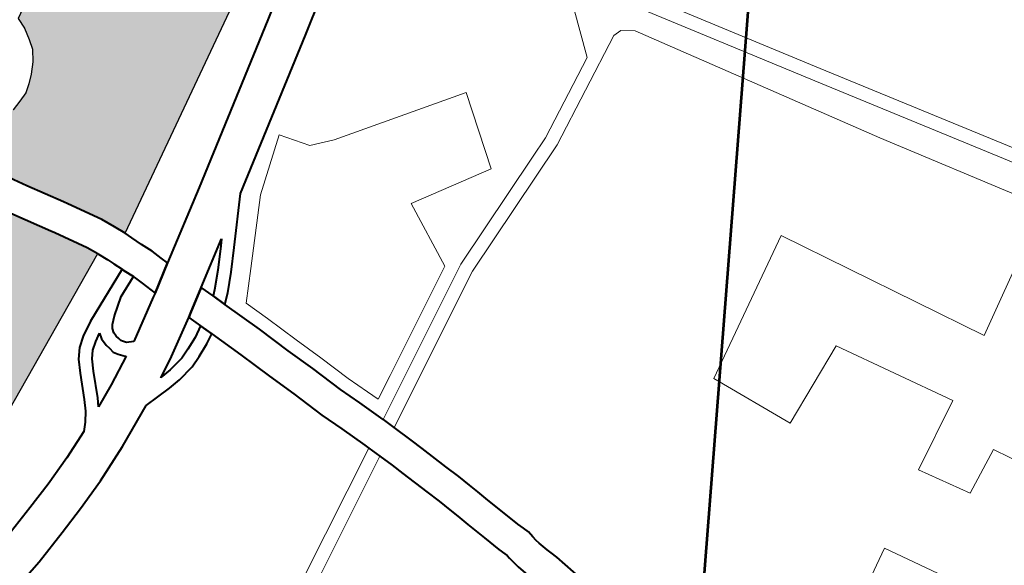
# Model space of a CAD drawing. Header units: metres. Extents: x 148316 to 148653, y 486436 to 486744.
# Tile 59 of 87: x 148553.6 to 148557.96, y 486717.76 to 486720.18. Entities that reach past the tile are written whole.
import ezdxf

# ---------------------------------------------------------------- set-up
doc = ezdxf.new("R2010")
doc.units = ezdxf.units.M
doc.header["$MEASUREMENT"] = 0
for name, color, linetype, lineweight in [('WVB-pen-brm-dik 018', 6, 'Continuous', 13), ('WVB-pen-dik 035', 1, 'Continuous', 40), ('WVB-raster-60%', 253, 'Continuous', 30), ('WVB-tekst-dik 035', 1, 'Continuous', 40), ('WVB-tekst-dik 050', 1, 'Continuous', 53)]:
    doc.layers.add(name, color=color, linetype=linetype, lineweight=lineweight)
doc.styles.add('1 200   cursief   0.18', font='ITALICS.shx', dxfattribs={"height": 0.36})

# ---------------------------------------------------------------- blocks, each defined once
blk = doc.blocks.new('INZET')
at = {"layer": 'WVB-raster-60%'}
for points in [[(-0.068062, -0.086399), (-0.068063, -0.086397), (-0.06817, -0.086148), (-0.068307, -0.08585), (-0.068718, -0.08513), (-0.068772, -0.085039), (-0.069228, -0.084276), (-0.069385, -0.084006), (-0.069445, -0.083902), (-0.069777, -0.083329), (-0.069879, -0.08316), (-0.069426, -0.082918), (-0.069264, -0.082855), (-0.069093, -0.082819), (-0.068851, -0.082788), (-0.0685, -0.08273), (-0.068265, -0.082663), (-0.068053, -0.082583), (-0.067879, -0.082465), (-0.067718, -0.08232), (-0.067522, -0.082116), (-0.067368, -0.081881), (-0.067306, -0.081665), (-0.067246, -0.081402), (-0.067238, -0.081145), (-0.064994, -0.079877), (-0.062732, -0.078896), (-0.060647, -0.082227)], [(-0.07314, -0.088421), (-0.073041, -0.0883), (-0.073031, -0.088178), (-0.073031, -0.088089), (-0.073064, -0.087984), (-0.074352, -0.085818), (-0.074368, -0.08579), (-0.072617, -0.084742), (-0.072314, -0.084528), (-0.071886, -0.0841), (-0.071643, -0.083916), (-0.071496, -0.083855), (-0.070893, -0.083756), (-0.070504, -0.08348), (-0.07038, -0.083686), (-0.07005, -0.084253), (-0.06999, -0.084357), (-0.069831, -0.084631), (-0.069373, -0.085398), (-0.069322, -0.085483), (-0.068931, -0.08617), (-0.068819, -0.086413)]]:
    blk.add_hatch(color=256, dxfattribs=at).paths.add_polyline_path(points)
at = {"layer": 'WVB-pen-brm-dik 018'}
for p, q in [((-0.067246, -0.081402), (-0.067238, -0.081145)), ((-0.067306, -0.081665), (-0.067246, -0.081402)), ((-0.067368, -0.081881), (-0.067306, -0.081665)), ((-0.067522, -0.082116), (-0.067368, -0.081881)), ((-0.060647, -0.082227), (-0.068062, -0.086399)), ((-0.067718, -0.08232), (-0.067522, -0.082116)), ((-0.068053, -0.082583), (-0.067879, -0.082465)), ((-0.067879, -0.082465), (-0.067718, -0.08232)), ((-0.0685, -0.08273), (-0.068265, -0.082663)), ((-0.068265, -0.082663), (-0.068053, -0.082583)), ((-0.062743, -0.084383), (-0.060287, -0.082802)), ((-0.059904, -0.083625), (-0.062259, -0.085142)), ((-0.066141, -0.086525), (-0.062743, -0.084383)), ((-0.062259, -0.085142), (-0.065468, -0.087164)), ((-0.068819, -0.086413), (-0.07314, -0.088421)), ((-0.06881, -0.086432), (-0.068819, -0.086413)), ((-0.068062, -0.086399), (-0.068001, -0.086564)), ((-0.068713, -0.086657), (-0.06881, -0.086432)), ((-0.068001, -0.086564), (-0.067909, -0.08681)), ((-0.067677, -0.08748), (-0.066141, -0.086525)), ((-0.065126, -0.087446), (-0.064016, -0.086605)), ((-0.064016, -0.086605), (-0.065126, -0.087446)), ((-0.064016, -0.086605), (-0.0636, -0.08719)), ((-0.0636, -0.08719), (-0.064016, -0.086605)), ((-0.068657, -0.086808), (-0.068713, -0.086657)), ((-0.068582, -0.087009), (-0.068657, -0.086808)), ((-0.067909, -0.08681), (-0.067805, -0.087071)), ((-0.069819, -0.087537), (-0.068582, -0.087009)), ((-0.067805, -0.087071), (-0.06773, -0.087311)), ((-0.068472, -0.087288), (-0.068947, -0.087491)), ((-0.068465, -0.087305), (-0.068472, -0.087288)), ((-0.065468, -0.087164), (-0.066276, -0.088061)), ((-0.0636, -0.08719), (-0.063085, -0.087399)), ((-0.063085, -0.087399), (-0.0636, -0.08719)), ((-0.068947, -0.087491), (-0.069315, -0.087756)), ((-0.068398, -0.08752), (-0.068465, -0.087305)), ((-0.068291, -0.087862), (-0.068398, -0.08752)), ((-0.06773, -0.087311), (-0.067677, -0.08748)), ((-0.066243, -0.08865), (-0.065126, -0.087446)), ((-0.065126, -0.087446), (-0.066243, -0.08865)), ((-0.063085, -0.087399), (-0.060092, -0.088239)), ((-0.060092, -0.088239), (-0.063085, -0.087399)), ((-0.070355, -0.087872), (-0.070144, -0.087722)), ((-0.070144, -0.087722), (-0.069819, -0.087537)), ((-0.066391, -0.08774), (-0.067384, -0.088358)), ((-0.066498, -0.087859), (-0.066391, -0.08774)), ((-0.070521, -0.088075), (-0.070355, -0.087872)), ((-0.069807, -0.087875), (-0.069983, -0.087976)), ((-0.069847, -0.088004), (-0.069807, -0.087875)), ((-0.069517, -0.087953), (-0.069547, -0.088049)), ((-0.069465, -0.087886), (-0.069517, -0.087953)), ((-0.069315, -0.087756), (-0.069465, -0.087886)), ((-0.069298, -0.088463), (-0.068379, -0.087916)), ((-0.068379, -0.087916), (-0.068291, -0.087862)), ((-0.066862, -0.088256), (-0.066498, -0.087859)), ((-0.070673, -0.088345), (-0.070521, -0.088075)), ((-0.070149, -0.088093), (-0.070272, -0.088245)), ((-0.069983, -0.087976), (-0.070149, -0.088093)), ((-0.069847, -0.088178), (-0.069847, -0.088004)), ((-0.069547, -0.088049), (-0.069547, -0.088141)), ((-0.069547, -0.088141), (-0.069527, -0.088221)), ((-0.066276, -0.088061), (-0.066645, -0.088464)), ((-0.057063, -0.088081), (-0.05746, -0.089161)), ((-0.05746, -0.089161), (-0.057063, -0.088081)), ((-0.07094, -0.088878), (-0.070673, -0.088345)), ((-0.070272, -0.088245), (-0.070408, -0.088486)), ((-0.069822, -0.088276), (-0.069847, -0.088178)), ((-0.069808, -0.088391), (-0.069822, -0.088276)), ((-0.069741, -0.088492), (-0.069808, -0.088391)), ((-0.069527, -0.088221), (-0.069519, -0.088284)), ((-0.069519, -0.088284), (-0.069497, -0.088317)), ((-0.069497, -0.088317), (-0.069443, -0.088387)), ((-0.069443, -0.088387), (-0.069298, -0.088463)), ((-0.067384, -0.088358), (-0.06728, -0.088661)), ((-0.067178, -0.088572), (-0.066862, -0.088256)), ((-0.060092, -0.088239), (-0.060625, -0.089936)), ((-0.060625, -0.089936), (-0.060092, -0.088239)), ((-0.070408, -0.088486), (-0.070675, -0.089019)), ((-0.06964, -0.088622), (-0.069741, -0.088492)), ((-0.06728, -0.088661), (-0.067178, -0.088572)), ((-0.066645, -0.088464), (-0.066973, -0.088792)), ((-0.055832, -0.088457), (-0.053393, -0.092355)), ((-0.053393, -0.092355), (-0.055832, -0.088457)), ((-0.070261, -0.088958), (-0.069623, -0.088631)), ((-0.069623, -0.088631), (-0.06964, -0.088622)), ((-0.067995, -0.088735), (-0.068875, -0.089259)), ((-0.06789, -0.08904), (-0.067995, -0.088735)), ((-0.066973, -0.088792), (-0.067176, -0.088967)), ((-0.066773, -0.089219), (-0.066243, -0.08865)), ((-0.066243, -0.08865), (-0.066773, -0.089219)), ((-0.053647, -0.092515), (-0.056087, -0.088615)), ((-0.056087, -0.088615), (-0.053647, -0.092515)), ((-0.071067, -0.0891), (-0.07094, -0.088878)), ((-0.070774, -0.089193), (-0.070261, -0.088958)), ((-0.070675, -0.089019), (-0.070774, -0.089193)), ((-0.068141, -0.08918), (-0.06789, -0.08904)), ((-0.067176, -0.088967), (-0.06687, -0.089861)), ((-0.071212, -0.089297), (-0.071067, -0.0891)), ((-0.068875, -0.089259), (-0.069278, -0.089465)), ((-0.068419, -0.089298), (-0.068141, -0.08918)), ((-0.066585, -0.089767), (-0.066773, -0.089219)), ((-0.066773, -0.089219), (-0.066585, -0.089767)), ((-0.05746, -0.089161), (-0.059246, -0.090079)), ((-0.059246, -0.090079), (-0.05746, -0.089161)), ((-0.059124, -0.090353), (-0.056697, -0.089107)), ((-0.056697, -0.089107), (-0.059124, -0.090353)), ((-0.056697, -0.089107), (-0.056505, -0.089107)), ((-0.056505, -0.089107), (-0.056697, -0.089107)), ((-0.056505, -0.089107), (-0.056249, -0.089303)), ((-0.056249, -0.089303), (-0.056505, -0.089107)), ((-0.072002, -0.089709), (-0.071355, -0.08945)), ((-0.071355, -0.08945), (-0.071212, -0.089297)), ((-0.069278, -0.089465), (-0.069271, -0.089465)), ((-0.069271, -0.089465), (-0.069005, -0.089444)), ((-0.069005, -0.089444), (-0.068647, -0.089381)), ((-0.068647, -0.089381), (-0.068419, -0.089298)), ((-0.068009, -0.08945), (-0.068309, -0.089577)), ((-0.067792, -0.089329), (-0.068009, -0.08945)), ((-0.067535, -0.090081), (-0.067792, -0.089329)), ((-0.056249, -0.089303), (-0.053204, -0.094377)), ((-0.053204, -0.094377), (-0.056249, -0.089303)), ((-0.068569, -0.089672), (-0.068967, -0.089742)), ((-0.068309, -0.089577), (-0.068569, -0.089672)), ((-0.062513, -0.089535), (-0.062713, -0.091104)), ((-0.062713, -0.091104), (-0.062513, -0.089535)), ((-0.060625, -0.089936), (-0.062513, -0.089535)), ((-0.062513, -0.089535), (-0.060625, -0.089936)), ((-0.07268, -0.089939), (-0.072002, -0.089709)), ((-0.069893, -0.089779), (-0.070851, -0.090218)), ((-0.069256, -0.089765), (-0.069893, -0.089779)), ((-0.068967, -0.089742), (-0.069256, -0.089765)), ((-0.06687, -0.089861), (-0.066628, -0.090616)), ((-0.066343, -0.090523), (-0.066585, -0.089767)), ((-0.066585, -0.089767), (-0.066343, -0.090523)), ((-0.07407, -0.090357), (-0.073309, -0.090132)), ((-0.073309, -0.090132), (-0.07268, -0.089939)), ((-0.067293, -0.090835), (-0.067535, -0.090081)), ((-0.059246, -0.090079), (-0.059724, -0.09026)), ((-0.059724, -0.09026), (-0.059246, -0.090079)), ((-0.070851, -0.090218), (-0.07169, -0.090553)), ((-0.059724, -0.09026), (-0.062398, -0.091276)), ((-0.062398, -0.091276), (-0.059724, -0.09026)), ((-0.062274, -0.09155), (-0.059124, -0.090353)), ((-0.059124, -0.090353), (-0.062274, -0.09155)), ((-0.07169, -0.090553), (-0.072403, -0.090795)), ((-0.066128, -0.091161), (-0.066343, -0.090523)), ((-0.066343, -0.090523), (-0.066128, -0.091161)), ((-0.072403, -0.090795), (-0.073049, -0.090994)), ((-0.066628, -0.090616), (-0.066414, -0.091253)), ((-0.073049, -0.090994), (-0.07384, -0.091227)), ((-0.06708, -0.091469), (-0.067293, -0.090835)), ((-0.07384, -0.091227), (-0.074556, -0.091396)), ((-0.065901, -0.091891), (-0.066128, -0.091161)), ((-0.066128, -0.091161), (-0.065901, -0.091891)), ((-0.062713, -0.091104), (-0.065108, -0.092373)), ((-0.065108, -0.092373), (-0.062713, -0.091104)), ((-0.066414, -0.091253), (-0.066185, -0.091988)), ((-0.062398, -0.091276), (-0.06498, -0.092644)), ((-0.06498, -0.092644), (-0.062398, -0.091276)), ((-0.066848, -0.092212), (-0.06708, -0.091469)), ((-0.0657, -0.093366), (-0.062274, -0.09155)), ((-0.062274, -0.09155), (-0.0657, -0.093366)), ((-0.066185, -0.091988), (-0.066004, -0.092482)), ((-0.065721, -0.09238), (-0.065901, -0.091891)), ((-0.065901, -0.091891), (-0.065721, -0.09238)), ((-0.066663, -0.092719), (-0.066848, -0.092212)), ((-0.066004, -0.092482), (-0.065795, -0.093076)), ((-0.065627, -0.092648), (-0.065721, -0.09238)), ((-0.065721, -0.09238), (-0.065627, -0.092648)), ((-0.065108, -0.092373), (-0.065627, -0.092648)), ((-0.065627, -0.092648), (-0.065108, -0.092373)), ((-0.050649, -0.097276), (-0.053647, -0.092515)), ((-0.053647, -0.092515), (-0.050649, -0.097276)), ((-0.053393, -0.092355), (-0.05041, -0.097092)), ((-0.05041, -0.097092), (-0.053393, -0.092355)), ((-0.066456, -0.093307), (-0.066663, -0.092719)), ((-0.06498, -0.092644), (-0.065795, -0.093076)), ((-0.065795, -0.093076), (-0.06498, -0.092644)), ((-0.065795, -0.093076), (-0.065793, -0.093083)), ((-0.065793, -0.093083), (-0.065768, -0.093158)), ((-0.065768, -0.093158), (-0.0657, -0.093366)), ((-0.066423, -0.093409), (-0.069254, -0.09491)), ((-0.069254, -0.09491), (-0.066423, -0.093409)), ((-0.066434, -0.093374), (-0.066456, -0.093307)), ((-0.066423, -0.093409), (-0.066434, -0.093374)), ((-0.066328, -0.093699), (-0.066423, -0.093409)), ((-0.0657, -0.093366), (-0.065556, -0.09381)), ((-0.069117, -0.095177), (-0.066328, -0.093699)), ((-0.066328, -0.093699), (-0.069117, -0.095177)), ((-0.066223, -0.094022), (-0.066328, -0.093699)), ((-0.065556, -0.09381), (-0.065465, -0.094104)), ((-0.066134, -0.094311), (-0.066223, -0.094022)), ((-0.065465, -0.094104), (-0.065269, -0.094738)), ((-0.065938, -0.094944), (-0.066134, -0.094311)), ((-0.053204, -0.094377), (-0.051141, -0.097705)), ((-0.051141, -0.097705), (-0.053204, -0.094377)), ((-0.065269, -0.094738), (-0.065163, -0.095077)), ((-0.056246, -0.094869), (-0.059298, -0.096588)), ((-0.059298, -0.096588), (-0.056246, -0.094869)), ((-0.053861, -0.099289), (-0.056246, -0.094869)), ((-0.056246, -0.094869), (-0.053861, -0.099289)), ((-0.065835, -0.095275), (-0.065938, -0.094944)), ((-0.065163, -0.095077), (-0.06508, -0.095377)), ((-0.065754, -0.095564), (-0.065835, -0.095275)), ((-0.06508, -0.095377), (-0.065018, -0.0956)), ((-0.065693, -0.095787), (-0.065754, -0.095564)), ((-0.065616, -0.096066), (-0.065693, -0.095787)), ((-0.065018, -0.0956), (-0.064941, -0.09588)), ((-0.064941, -0.09588), (-0.064814, -0.096327)), ((-0.065488, -0.096516), (-0.065616, -0.096066)), ((-0.064814, -0.096327), (-0.06471, -0.096704)), ((-0.065378, -0.096912), (-0.065488, -0.096516)), ((-0.059298, -0.096588), (-0.058491, -0.098377)), ((-0.058491, -0.098377), (-0.059298, -0.096588)), ((-0.06471, -0.096704), (-0.064661, -0.096842)), ((-0.064661, -0.096842), (-0.064618, -0.096976)), ((-0.065325, -0.097067), (-0.065378, -0.096912)), ((-0.065303, -0.097132), (-0.065325, -0.097067)), ((-0.064618, -0.096976), (-0.064599, -0.09712)), ((-0.064599, -0.09712), (-0.064586, -0.097229)), ((-0.065294, -0.097205), (-0.065303, -0.097132)), ((-0.065278, -0.097339), (-0.065294, -0.097205)), ((-0.065251, -0.097477), (-0.065278, -0.097339)), ((-0.064586, -0.097229), (-0.064568, -0.097321)), ((-0.064568, -0.097321), (-0.064511, -0.097544)), ((-0.064511, -0.097544), (-0.064476, -0.097644)), ((-0.064476, -0.097644), (-0.064431, -0.097799)), ((-0.058491, -0.098377), (-0.056667, -0.09757)), ((-0.056667, -0.09757), (-0.058491, -0.098377)), ((-0.056667, -0.09757), (-0.055264, -0.100061)), ((-0.055264, -0.100061), (-0.056667, -0.09757)), ((-0.051141, -0.097705), (-0.053861, -0.099289)), ((-0.053861, -0.099289), (-0.051141, -0.097705)), ((-0.064431, -0.097799), (-0.064318, -0.098275)), ((-0.055264, -0.100061), (-0.056773, -0.100868)), ((-0.056773, -0.100868), (-0.055264, -0.100061)), ((-0.056773, -0.100868), (-0.056141, -0.101955)), ((-0.056141, -0.101955), (-0.056773, -0.100868)), ((-0.056141, -0.101955), (-0.055159, -0.101464)), ((-0.055159, -0.101464), (-0.056141, -0.101955)), ((-0.055159, -0.101464), (-0.054037, -0.103534)), ((-0.054037, -0.103534), (-0.055159, -0.101464)), ((-0.060478, -0.103003), (-0.058394, -0.101849)), ((-0.058394, -0.101849), (-0.056586, -0.105063))]:
    blk.add_line(p, q, dxfattribs=at)
at = {"layer": 'WVB-pen-dik 035'}
for p, q in [((-0.069983, -0.087976), (-0.069807, -0.087875)), ((-0.069807, -0.087875), (-0.069847, -0.088004)), ((-0.070272, -0.088245), (-0.070149, -0.088093)), ((-0.070149, -0.088093), (-0.069983, -0.087976)), ((-0.069847, -0.088004), (-0.069847, -0.088178)), ((-0.070408, -0.088486), (-0.070272, -0.088245)), ((-0.069847, -0.088178), (-0.069822, -0.088276)), ((-0.069822, -0.088276), (-0.069808, -0.088391)), ((-0.069808, -0.088391), (-0.069741, -0.088492)), ((-0.070675, -0.089019), (-0.070408, -0.088486)), ((-0.069741, -0.088492), (-0.06964, -0.088622)), ((-0.069623, -0.088631), (-0.070261, -0.088958)), ((-0.06964, -0.088622), (-0.069623, -0.088631)), ((-0.070261, -0.088958), (-0.070774, -0.089193)), ((-0.070774, -0.089193), (-0.070675, -0.089019))]:
    blk.add_line(p, q, dxfattribs=at)
at = {"layer": 'WVB-pen-dik 035', "flags": 128}
for points in [[(-0.060287, -0.082802), (-0.062743, -0.084383), (-0.066141, -0.086525), (-0.067677, -0.08748)], [(-0.068062, -0.086399), (-0.068063, -0.086397), (-0.06817, -0.086148), (-0.068307, -0.08585), (-0.068718, -0.08513), (-0.068772, -0.085039), (-0.069228, -0.084276), (-0.069385, -0.084006), (-0.069445, -0.083902), (-0.069777, -0.083329), (-0.069879, -0.08316)], [(-0.070504, -0.08348), (-0.07038, -0.083686), (-0.07005, -0.084253), (-0.06999, -0.084357), (-0.069831, -0.084631), (-0.069373, -0.085398), (-0.069322, -0.085483), (-0.068931, -0.08617), (-0.068819, -0.086413)], [(-0.065468, -0.087164), (-0.062259, -0.085142), (-0.059904, -0.083625)], [(-0.068819, -0.086413), (-0.06881, -0.086432), (-0.068713, -0.086657), (-0.068657, -0.086808), (-0.068582, -0.087009)], [(-0.067677, -0.08748), (-0.06773, -0.087311), (-0.067805, -0.087071), (-0.067909, -0.08681), (-0.068001, -0.086564), (-0.068062, -0.086399)], [(-0.068582, -0.087009), (-0.069819, -0.087537), (-0.070144, -0.087722), (-0.070355, -0.087872), (-0.070521, -0.088075), (-0.070673, -0.088345), (-0.07094, -0.088878), (-0.071067, -0.0891), (-0.071212, -0.089297), (-0.071355, -0.08945)], [(-0.068582, -0.087009), (-0.068562, -0.087063), (-0.068472, -0.087288)], [(-0.068472, -0.087288), (-0.068562, -0.087063), (-0.068582, -0.087009)], [(-0.068947, -0.087491), (-0.068472, -0.087288)], [(-0.068472, -0.087288), (-0.068465, -0.087305), (-0.068398, -0.08752), (-0.068291, -0.087862)], [(-0.067176, -0.088967), (-0.066973, -0.088792), (-0.066645, -0.088464), (-0.066276, -0.088061), (-0.065468, -0.087164)], [(-0.069298, -0.088463), (-0.069443, -0.088387), (-0.069497, -0.088317), (-0.069519, -0.088284), (-0.069527, -0.088221), (-0.069547, -0.088141), (-0.069547, -0.088049), (-0.069517, -0.087953), (-0.069465, -0.087886), (-0.069315, -0.087756), (-0.068947, -0.087491)], [(-0.068291, -0.087862), (-0.067677, -0.08748)], [(-0.067677, -0.08748), (-0.068291, -0.087862)], [(-0.067384, -0.088358), (-0.066391, -0.08774)], [(-0.066391, -0.08774), (-0.066498, -0.087859), (-0.066862, -0.088256), (-0.067178, -0.088572), (-0.06728, -0.088661)], [(-0.068291, -0.087862), (-0.068379, -0.087916), (-0.069298, -0.088463)], [(-0.067384, -0.088358), (-0.067911, -0.088685), (-0.067995, -0.088735)], [(-0.067995, -0.088735), (-0.067911, -0.088685), (-0.067384, -0.088358)], [(-0.06728, -0.088661), (-0.067384, -0.088358)], [(-0.069278, -0.089465), (-0.068875, -0.089259), (-0.067995, -0.088735)], [(-0.067995, -0.088735), (-0.06789, -0.08904)], [(-0.067176, -0.088967), (-0.06728, -0.088661)], [(-0.06728, -0.088661), (-0.067176, -0.088967)], [(-0.06789, -0.08904), (-0.068141, -0.08918), (-0.068419, -0.089298), (-0.068647, -0.089381), (-0.069005, -0.089444), (-0.069271, -0.089465), (-0.069278, -0.089465)], [(-0.06789, -0.08904), (-0.067792, -0.089329)], [(-0.067792, -0.089329), (-0.06789, -0.08904)], [(-0.065795, -0.093076), (-0.066004, -0.092482), (-0.066185, -0.091988), (-0.066414, -0.091253), (-0.066628, -0.090616), (-0.06687, -0.089861), (-0.067176, -0.088967)], [(-0.071355, -0.08945), (-0.072002, -0.089709), (-0.07268, -0.089939), (-0.073309, -0.090132), (-0.07407, -0.090357), (-0.074743, -0.090515), (-0.075246, -0.090611), (-0.075781, -0.090707), (-0.076494, -0.090802), (-0.077026, -0.090857)], [(-0.069893, -0.089779), (-0.069256, -0.089765), (-0.068967, -0.089742), (-0.068569, -0.089672), (-0.068309, -0.089577), (-0.068009, -0.08945), (-0.067792, -0.089329)], [(-0.067792, -0.089329), (-0.067535, -0.090081), (-0.067293, -0.090835), (-0.06708, -0.091469), (-0.066848, -0.092212), (-0.066663, -0.092719), (-0.066456, -0.093307), (-0.066434, -0.093374)], [(-0.076828, -0.091742), (-0.076388, -0.091696), (-0.075642, -0.091596), (-0.075082, -0.091496), (-0.074556, -0.091396), (-0.07384, -0.091227), (-0.073049, -0.090994), (-0.072403, -0.090795), (-0.07169, -0.090553), (-0.070851, -0.090218), (-0.069893, -0.089779)], [(-0.065768, -0.093158), (-0.065793, -0.093083), (-0.065795, -0.093076)], [(-0.0657, -0.093366), (-0.065768, -0.093158)], [(-0.066434, -0.093374), (-0.066423, -0.093409)], [(-0.066423, -0.093409), (-0.066328, -0.093699)], [(-0.065465, -0.094104), (-0.065556, -0.09381), (-0.0657, -0.093366)], [(-0.066328, -0.093699), (-0.066223, -0.094022), (-0.066134, -0.094311)], [(-0.065269, -0.094738), (-0.065465, -0.094104)], [(-0.066134, -0.094311), (-0.065938, -0.094944)], [(-0.06508, -0.095377), (-0.065163, -0.095077), (-0.065269, -0.094738)], [(-0.065938, -0.094944), (-0.065835, -0.095275), (-0.065754, -0.095564)], [(-0.064941, -0.09588), (-0.065018, -0.0956), (-0.06508, -0.095377)], [(-0.065754, -0.095564), (-0.065693, -0.095787), (-0.065616, -0.096066)], [(-0.063728, -0.100408), (-0.063881, -0.099935), (-0.064164, -0.098907), (-0.064318, -0.098275), (-0.064431, -0.097799), (-0.064476, -0.097644), (-0.064511, -0.097544), (-0.064568, -0.097321), (-0.064586, -0.097229), (-0.064599, -0.09712), (-0.064618, -0.096976), (-0.064661, -0.096842), (-0.06471, -0.096704), (-0.064814, -0.096327), (-0.064941, -0.09588)], [(-0.065616, -0.096066), (-0.065488, -0.096516), (-0.065378, -0.096912), (-0.065325, -0.097067), (-0.065303, -0.097132), (-0.065294, -0.097205), (-0.065278, -0.097339), (-0.065251, -0.097477), (-0.065182, -0.097747), (-0.065143, -0.097857), (-0.065109, -0.097977), (-0.064998, -0.098439), (-0.064841, -0.099083), (-0.064552, -0.100136), (-0.064343, -0.100778), (-0.064198, -0.101177), (-0.063987, -0.101726), (-0.063706, -0.102364), (-0.063562, -0.102667), (-0.063161, -0.103469), (-0.062973, -0.103815)]]:
    blk.add_lwpolyline(points, dxfattribs=at)
at = {"layer": 'WVB-raster-60%', "flags": 128}
blk.add_lwpolyline([(-0.069385, -0.084006), (-0.069228, -0.084276), (-0.068772, -0.085039), (-0.068718, -0.08513), (-0.068307, -0.08585), (-0.06817, -0.086148), (-0.068063, -0.086397), (-0.068062, -0.086399), (-0.060647, -0.082227), (-0.062732, -0.078896), (-0.064994, -0.079877), (-0.067238, -0.081145), (-0.067246, -0.081402), (-0.067306, -0.081665), (-0.067368, -0.081881), (-0.067522, -0.082116), (-0.067718, -0.08232), (-0.067879, -0.082465), (-0.068053, -0.082583), (-0.068265, -0.082663), (-0.0685, -0.08273)], dxfattribs=at)
blk.add_lwpolyline([(-0.068819, -0.086413), (-0.068931, -0.08617), (-0.069322, -0.085483), (-0.069373, -0.085398), (-0.069831, -0.084631), (-0.06999, -0.084357), (-0.07005, -0.084253), (-0.07038, -0.083686), (-0.070504, -0.08348), (-0.070893, -0.083756), (-0.071496, -0.083855), (-0.071643, -0.083916), (-0.071886, -0.0841), (-0.072314, -0.084528), (-0.072617, -0.084742), (-0.074368, -0.08579), (-0.074352, -0.085818), (-0.073064, -0.087984), (-0.073031, -0.088089), (-0.073031, -0.088178), (-0.073041, -0.0883), (-0.07314, -0.088421)], close=True, dxfattribs=at)
at = {"layer": 'WVB-tekst-dik 035', "style": '1 200   cursief   0.18'}
blk.add_text('ALMERE-HOUT', height=0.0024, dxfattribs=at).set_placement((-0.050007, -0.095438))

msp = doc.modelspace()

# ---------------------------------------------------------------- linework, layer by layer
at = {"layer": 'WVB-tekst-dik 050'}
msp.add_line((148556.1337, 486711.2831), (148556.9787, 486722.1513), dxfattribs=at)

# ---------------------------------------------------------------- block references
at = {"layer": 'WVB-raster-60%', "xscale": 200, "yscale": 200, "zscale": 200, "rotation": 35.4407035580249}
msp.add_blockref('INZET', (148555.136, 486741.2042), dxfattribs=at)

doc.saveas('drawing.dxf')
